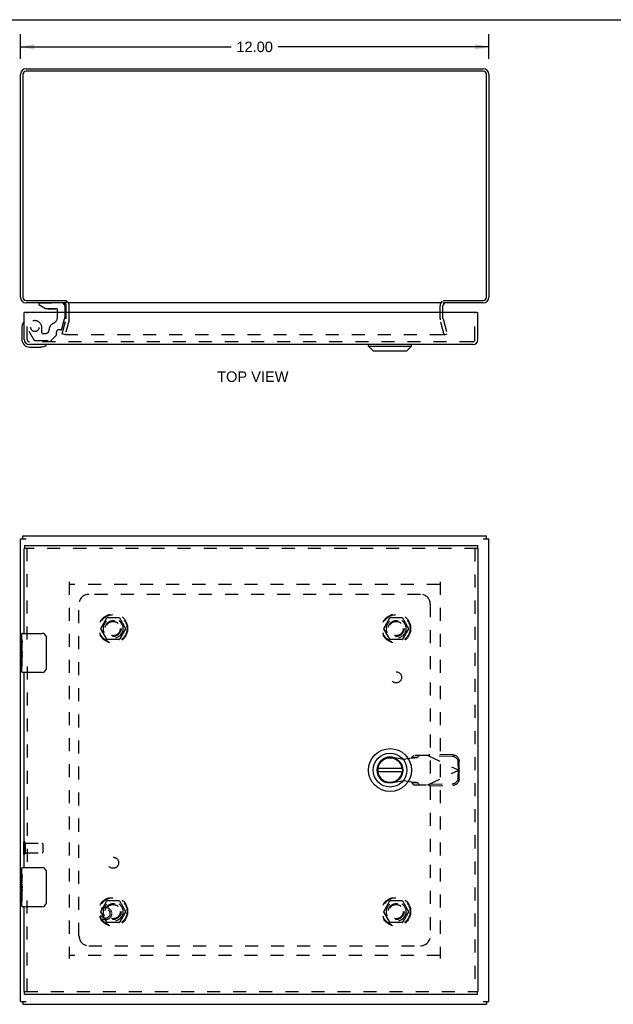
# Model space of a CAD drawing. Header units: inches. Extents: x 0 to 60.7, y 0 to 39.3.
# Tile 3 of 4: x 14.6 to 29.8, y 14.1 to 39.3. Entities that reach past the tile are written whole.
import ezdxf

# ---------------------------------------------------------------- set-up
doc = ezdxf.new("R2010")
doc.units = ezdxf.units.IN
doc.header["$LTSCALE"] = 3.339286
doc.header["$MEASUREMENT"] = 0
doc.linetypes.add('HIDDEN', pattern=[0.2, 0.1, -0.1])
doc.layers.get('0').update_dxf_attribs({"linetype": 'CONTINUOUS'})
for name, color, linetype in [('DEFAULT_2', 8, 'HIDDEN'), ('DIMENSIONS', 7, 'CONTINUOUS'), ('DOOR_ASSEMBLY', 7, 'CONTINUOUS'), ('SUBPANEL', 7, 'CONTINUOUS')]:
    doc.layers.add(name, color=color, linetype=linetype)
doc.styles.get("Standard").update_dxf_attribs({"font": 'arial.ttf'})
doc.dimstyles.new('DIMSTYLE_1', dxfattribs={"dimtxt": 0.267857, "dimasz": 0.357143, "dimexe": 0.09, "dimexo": 0.07, "dimgap": 0.0375, "dimtad": 0, "dimtih": 1, "dimtoh": 1, "dimzin": 4, "dimdsep": 46, "dimtxsty": 'Standard', "dimblk": '_FILLED', "dimblk1": '_FILLED', "dimblk2": '_FILLED', "dimcen": 0.09, "dimadec": 3, "dimazin": 1, "dimtfac": 1, "dimtdec": 3, "dimtofl": 0, "dimtmove": 0, "dimatfit": 3, "dimldrblk": '_FILLED', "dimfxl": 0, "dimtolj": 1, "dimtzin": 4, "dimarcsym": 0})

# ---------------------------------------------------------------- blocks, each defined once
blk = doc.blocks.new('_FILLED')
at = {"color": 0, "linetype": 'ByBlock'}
blk.add_solid([(0, 0), (-1, 0.2), (-1, -0.2)], dxfattribs=at)
blk = doc.blocks.new('*D1')
at = {"layer": 'DIMENSIONS', "color": 2, "linetype": 'Continuous'}
for p, q in [((14.617, 38.28), (14.617, 38.912)), ((26.617, 38.28), (26.617, 38.912)), ((14.617, 38.59), (20.015, 38.59)), ((26.617, 38.59), (21.219, 38.59))]:
    blk.add_line(p, q, dxfattribs=at)
at = {"layer": 'DIMENSIONS', "color": 2, "linetype": 'Continuous', "xscale": 0.3571428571, "yscale": 0.3571428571, "zscale": 0.3571428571, "rotation": 180}
blk.add_blockref('_FILLED', (14.617, 38.59), dxfattribs=at)
at = {"layer": 'DIMENSIONS', "color": 2, "linetype": 'Continuous', "xscale": 0.3571428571, "yscale": 0.3571428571, "zscale": 0.3571428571}
blk.add_blockref('_FILLED', (26.617, 38.59), dxfattribs=at)
at = {"layer": 'DIMENSIONS', "color": 2, "linetype": 'Continuous', "insert": (20.617, 38.724), "char_height": 0.2679, "width": 0.93601, "attachment_point": 2, "line_spacing_factor": 0.9}
blk.add_mtext('12.00', dxfattribs=at)

msp = doc.modelspace()

# ---------------------------------------------------------------- linework, layer by layer
at = {"color": 7, "linetype": 'Continuous'}
for p, q in [((0, 39.286), (60.714, 39.286)), ((15.792, 32.091), (15.792, 32.03)), ((14.68, 25.991), (14.68, 26.066)), ((26.554, 25.991), (26.554, 26.066)), ((14.68, 14.141), (14.68, 14.066)), ((26.554, 14.141), (26.554, 14.066))]:
    msp.add_line(p, q, dxfattribs=at)
at = {"color": 3, "linetype": 'Continuous'}
for p, q in [((14.617, 32.175), (14.617, 37.885)), ((14.68, 37.887), (14.68, 32.173)), ((26.474, 37.967), (14.76, 37.967)), ((14.762, 38.03), (26.472, 38.03)), ((26.554, 32.173), (26.554, 37.887)), ((26.617, 37.885), (26.617, 32.175)), ((14.76, 32.093), (15.789, 32.093)), ((15.792, 32.03), (14.762, 32.03)), ((25.415, 32.03), (15.819, 32.03)), ((26.472, 32.03), (25.442, 32.03)), ((25.445, 32.093), (26.474, 32.093)), ((15.792, 31.787), (15.792, 31.96)), ((25.442, 31.787), (25.442, 31.96)), ((14.617, 14.141), (14.617, 25.991)), ((14.617, 25.991), (14.762, 25.991)), ((14.68, 26.066), (26.554, 26.066)), ((26.472, 25.991), (26.617, 25.991)), ((26.617, 14.141), (26.617, 25.991)), ((14.617, 14.141), (14.762, 14.141)), ((26.472, 14.141), (26.617, 14.141)), ((14.68, 14.066), (26.554, 14.066))]:
    msp.add_line(p, q, dxfattribs=at)
for centre, radius, start, end in [((14.762, 37.885), 0.145, 90, 180), ((14.76, 37.887), 0.08, 90, 180), ((26.472, 37.885), 0.145, 0, 90), ((26.474, 37.887), 0.08, 0, 90), ((14.762, 32.175), 0.145, 180, 270), ((14.76, 32.173), 0.08, 180, 270), ((15.722, 31.96), 0.07, 0, 84.4573), ((25.512, 31.96), 0.07, 95.5426, 180), ((26.472, 32.175), 0.145, 270, 360), ((26.474, 32.173), 0.08, 270, 360)]:
    msp.add_arc(centre, radius, start, end, dxfattribs=at)
at = {"layer": 'DEFAULT_2', "color": 8, "linetype": 'HIDDEN'}
for p, q in [((15.792, 31.631), (15.792, 31.787)), ((15.867, 31.631), (15.867, 31.96)), ((25.367, 31.631), (25.367, 31.96)), ((25.442, 31.631), (25.442, 31.787)), ((15.687, 31.237), (15.79, 31.621)), ((15.863, 31.602), (15.76, 31.217)), ((25.474, 31.217), (25.371, 31.602)), ((25.443, 31.621), (25.546, 31.237)), ((15.76, 31.217), (15.687, 31.237)), ((25.442, 31.217), (15.791, 31.217)), ((25.474, 31.217), (25.546, 31.237)), ((15.867, 24.891), (15.867, 15.241)), ((25.365, 24.816), (15.869, 24.816)), ((25.367, 24.891), (25.367, 15.241)), ((16.674, 23.696), (16.829, 23.963)), ((17.146, 23.968), (16.837, 23.968)), ((17.155, 23.963), (17.309, 23.696)), ((23.924, 23.696), (24.079, 23.963)), ((24.396, 23.968), (24.087, 23.968)), ((24.405, 23.963), (24.559, 23.696)), ((16.829, 23.418), (16.674, 23.686)), ((17.309, 23.686), (17.155, 23.418)), ((24.079, 23.418), (23.924, 23.686)), ((24.559, 23.686), (24.405, 23.418)), ((17.146, 23.413), (16.837, 23.413)), ((24.396, 23.413), (24.087, 23.413)), ((14.692, 18.208), (14.692, 17.924)), ((14.735, 18.208), (14.735, 17.924)), ((14.735, 18.19), (15.182, 18.19)), ((15.192, 18.18), (15.192, 17.952)), ((14.735, 17.942), (15.182, 17.942)), ((16.674, 16.446), (16.829, 16.713)), ((17.146, 16.718), (16.837, 16.718)), ((17.155, 16.713), (17.309, 16.446)), ((23.924, 16.446), (24.079, 16.713)), ((24.396, 16.718), (24.087, 16.718)), ((24.405, 16.713), (24.559, 16.446)), ((16.829, 16.168), (16.674, 16.436)), ((17.309, 16.436), (17.155, 16.168)), ((24.079, 16.168), (23.924, 16.436)), ((24.559, 16.436), (24.405, 16.168)), ((17.146, 16.163), (16.837, 16.163)), ((24.396, 16.163), (24.087, 16.163)), ((25.365, 15.316), (15.869, 15.316))]:
    msp.add_line(p, q, dxfattribs=at)
for points in [[(15.772, 31.241), (15.772, 31.24), (15.771, 31.239), (15.771, 31.237), (15.771, 31.237)], [(15.771, 31.237), (15.771, 31.236), (15.772, 31.234), (15.772, 31.233), (15.772, 31.231), (15.773, 31.23), (15.773, 31.229), (15.774, 31.227), (15.775, 31.226), (15.776, 31.225), (15.777, 31.224), (15.778, 31.223), (15.779, 31.222), (15.78, 31.221), (15.781, 31.22), (15.783, 31.219), (15.784, 31.219)], [(15.791, 31.217), (15.79, 31.217), (15.788, 31.218), (15.787, 31.218), (15.785, 31.218), (15.784, 31.219)], [(25.462, 31.237), (25.462, 31.236), (25.462, 31.234), (25.462, 31.233), (25.461, 31.231), (25.461, 31.23), (25.46, 31.229), (25.46, 31.227), (25.459, 31.226), (25.458, 31.225), (25.457, 31.224), (25.456, 31.223), (25.455, 31.222), (25.454, 31.221), (25.452, 31.22), (25.451, 31.219), (25.45, 31.219), (25.448, 31.218), (25.447, 31.218), (25.445, 31.218), (25.444, 31.217), (25.442, 31.217)], [(25.462, 31.241), (25.462, 31.24), (25.462, 31.239), (25.462, 31.237), (25.462, 31.237)]]:
    msp.add_lwpolyline(points, dxfattribs=at)
for centre, radius in [((16.992, 23.691), 0.372), ((16.992, 23.691), 0.356), ((24.242, 23.691), 0.372), ((24.242, 23.691), 0.356), ((16.992, 23.691), 0.204), ((16.992, 23.691), 0.183), ((24.242, 23.691), 0.204), ((24.242, 23.691), 0.183), ((16.992, 16.441), 0.372), ((16.992, 16.441), 0.356), ((24.242, 16.441), 0.372), ((24.242, 16.441), 0.356), ((16.992, 16.441), 0.204), ((16.992, 16.441), 0.183), ((24.242, 16.441), 0.204), ((24.242, 16.441), 0.183)]:
    msp.add_circle(centre, radius, dxfattribs=at)
for centre, radius, start, end in [((15.722, 31.96), 0.145, 0, 51.2451), ((25.512, 31.96), 0.145, 128.7549, 180), ((15.752, 31.631), 0.04, 345, 360), ((15.752, 31.631), 0.115, 345, 360), ((25.482, 31.631), 0.115, 180, 195), ((25.482, 31.631), 0.04, 180, 195), ((16.837, 23.958), 0.01, 90.0113, 149.988), ((17.146, 23.958), 0.01, 30.0108, 89.9876), ((24.087, 23.958), 0.01, 90.0113, 149.988), ((24.396, 23.958), 0.01, 30.0108, 89.9876), ((16.683, 23.691), 0.01, 150.0117, 209.9873), ((17.301, 23.691), 0.01, 330.0117, 29.9873), ((23.933, 23.691), 0.01, 150.0117, 209.9873), ((24.551, 23.691), 0.01, 330.0117, 29.9873), ((16.837, 23.423), 0.01, 210.0108, 269.9876), ((17.146, 23.423), 0.01, 270.0113, 329.988), ((24.087, 23.423), 0.01, 210.0108, 269.9876), ((24.396, 23.423), 0.01, 270.0113, 329.988), ((14.713, 18.208), 0.0215, 0, 180), ((15.182, 18.18), 0.01, 0, 90), ((14.713, 17.924), 0.0215, 180, 360), ((15.182, 17.952), 0.01, 270, 360), ((16.837, 16.708), 0.01, 90.0113, 149.988), ((17.146, 16.708), 0.01, 30.0108, 89.9876), ((24.087, 16.708), 0.01, 90.0113, 149.988), ((24.396, 16.708), 0.01, 30.0108, 89.9876), ((16.683, 16.441), 0.01, 150.0117, 209.9873), ((17.301, 16.441), 0.01, 330.0117, 29.9873), ((23.933, 16.441), 0.01, 150.0117, 209.9873), ((24.551, 16.441), 0.01, 330.0117, 29.9873), ((16.837, 16.173), 0.01, 210.0108, 269.9876), ((17.146, 16.173), 0.01, 270.0113, 329.988), ((24.087, 16.173), 0.01, 210.0108, 269.9876), ((24.396, 16.173), 0.01, 270.0113, 329.988)]:
    msp.add_arc(centre, radius, start, end, dxfattribs=at)
at = {"layer": 'DOOR_ASSEMBLY', "color": 7, "linetype": 'Continuous'}
for p, q in [((15.085, 32.03), (15.085, 31.99)), ((14.74, 31.787), (14.712, 31.787)), ((15.085, 31.99), (15.256, 31.892)), ((15.256, 31.892), (15.538, 31.892)), ((15.418, 31.875), (15.35, 31.875)), ((15.418, 31.875), (15.42, 31.875)), ((15.42, 31.875), (15.422, 31.875)), ((15.49, 31.875), (15.422, 31.875)), ((15.57, 31.787), (15.57, 31.86)), ((15.754, 31.951), (15.754, 31.787)), ((26.309, 31.787), (26.337, 31.787)), ((14.698, 31.527), (14.698, 31.527)), ((14.652, 31.391), (14.652, 31.102)), ((14.852, 30.902), (15.141, 30.902)), ((15.179, 30.905), (15.141, 30.902)), ((15.27, 30.947), (15.274, 30.948)), ((15.274, 30.948), (15.275, 30.948)), ((23.535, 30.923), (23.535, 30.962)), ((23.535, 30.923), (24.637, 30.923)), ((23.653, 30.804), (23.535, 30.923)), ((23.653, 30.804), (24.519, 30.804)), ((24.519, 30.804), (24.637, 30.923)), ((24.637, 30.923), (24.637, 30.962)), ((14.712, 25.741), (14.725, 25.741)), ((14.725, 25.816), (14.725, 25.741)), ((26.324, 25.816), (26.324, 25.741)), ((26.337, 25.741), (26.324, 25.741)), ((14.652, 23.407), (14.652, 23.551)), ((14.667, 23.566), (15.177, 23.566)), ((15.277, 23.466), (15.277, 22.666)), ((14.652, 23.328), (14.652, 23.404)), ((14.661, 23.349), (14.652, 23.349)), ((14.652, 23.317), (14.652, 23.328)), ((14.652, 23.181), (14.652, 23.317)), ((14.662, 23.181), (14.662, 23.338)), ((14.652, 23.151), (14.652, 23.181)), ((14.652, 23.181), (14.662, 23.181)), ((14.655, 23.118), (14.652, 23.118)), ((14.652, 22.987), (14.661, 22.987)), ((14.652, 22.951), (14.662, 22.951)), ((14.662, 22.997), (14.662, 23.05)), ((14.662, 22.72), (14.662, 22.951)), ((14.652, 22.72), (14.652, 22.888)), ((14.652, 22.888), (14.662, 22.888)), ((14.652, 22.581), (14.652, 22.72)), ((14.652, 22.72), (14.662, 22.72)), ((15.177, 22.566), (14.667, 22.566)), ((24.399, 20.105), (23.774, 20.105)), ((23.774, 20.026), (24.399, 20.026)), ((14.652, 17.407), (14.652, 17.551)), ((14.652, 17.328), (14.652, 17.404)), ((14.667, 17.566), (15.177, 17.566)), ((15.277, 17.466), (15.277, 16.666)), ((14.661, 17.349), (14.652, 17.349)), ((14.652, 17.317), (14.652, 17.328)), ((14.652, 17.181), (14.652, 17.317)), ((14.652, 17.151), (14.652, 17.181)), ((14.652, 17.181), (14.662, 17.181)), ((14.662, 17.181), (14.662, 17.338)), ((14.652, 17.042), (14.652, 17.149)), ((14.655, 17.118), (14.652, 17.118)), ((14.652, 17.027), (14.652, 17.042)), ((14.652, 16.987), (14.661, 16.987)), ((14.652, 16.951), (14.662, 16.951)), ((14.662, 16.997), (14.662, 17.05)), ((14.662, 16.72), (14.662, 16.951)), ((14.652, 16.72), (14.652, 16.888)), ((14.652, 16.888), (14.662, 16.888)), ((14.652, 16.581), (14.652, 16.72)), ((14.652, 16.72), (14.662, 16.72)), ((15.177, 16.566), (14.667, 16.566)), ((14.712, 14.391), (14.725, 14.391)), ((14.725, 14.316), (14.725, 14.391)), ((26.337, 14.391), (26.324, 14.391)), ((26.324, 14.316), (26.324, 14.391))]:
    msp.add_line(p, q, dxfattribs=at)
at = {"layer": 'DOOR_ASSEMBLY', "color": 8, "linetype": 'HIDDEN'}
for p, q in [((15.085, 32.03), (15.676, 32.03)), ((14.787, 31.097), (14.787, 31.787)), ((15.57, 31.679), (15.57, 31.787)), ((15.754, 31.787), (15.754, 31.656)), ((26.262, 31.097), (26.262, 31.787)), ((15.681, 31.364), (15.75, 31.624)), ((14.833, 31.311), (14.964, 31.086)), ((15.164, 31.266), (15.164, 31.4)), ((15.538, 31.21), (15.538, 31.282)), ((15.65, 31.341), (15.597, 31.341)), ((26.202, 31.037), (14.847, 31.037)), ((14.998, 31.066), (15.384, 31.066)), ((15.18, 31.251), (15.263, 31.251)), ((15.533, 31.198), (15.412, 31.077)), ((26.324, 25.741), (14.725, 25.741)), ((14.787, 23.411), (14.787, 25.741)), ((26.262, 25.741), (26.262, 14.391)), ((14.787, 22.721), (14.787, 17.411)), ((24.683, 20.439), (24.641, 20.393)), ((25.057, 20.439), (24.683, 20.439)), ((24.796, 20.393), (24.838, 20.439)), ((25.057, 20.439), (25.844, 20.065)), ((25.085, 20.426), (25.105, 20.468)), ((25.695, 20.458), (25.105, 20.468)), ((24.146, 20.395), (24.441, 20.341)), ((24.441, 20.341), (24.637, 20.379)), ((24.641, 20.393), (24.796, 20.393)), ((25.675, 20.416), (25.085, 20.426)), ((25.838, 20.068), (25.834, 20.261)), ((25.857, 20.11), (25.854, 20.303)), ((25.057, 19.691), (25.844, 20.065)), ((25.834, 19.869), (25.838, 20.062)), ((25.857, 20.11), (25.838, 20.068)), ((25.838, 20.062), (25.857, 20.021)), ((25.849, 20.08), (25.844, 20.065)), ((25.854, 19.828), (25.857, 20.021)), ((24.441, 19.79), (24.146, 19.736)), ((24.637, 19.752), (24.441, 19.79)), ((24.796, 19.737), (24.641, 19.737)), ((24.641, 19.737), (24.683, 19.691)), ((24.683, 19.691), (25.057, 19.691)), ((24.838, 19.691), (24.796, 19.737)), ((25.085, 19.705), (25.675, 19.715)), ((25.105, 19.663), (25.085, 19.705)), ((25.105, 19.663), (25.695, 19.673)), ((14.787, 14.391), (14.787, 16.721)), ((14.725, 14.391), (26.324, 14.391))]:
    msp.add_line(p, q, dxfattribs=at)
at = {"layer": 'DOOR_ASSEMBLY', "color": 3, "linetype": 'Continuous'}
for p, q in [((14.712, 31.097), (14.712, 31.787)), ((26.309, 31.787), (14.74, 31.787)), ((26.337, 31.097), (26.337, 31.787)), ((26.202, 30.962), (14.847, 30.962)), ((14.712, 23.566), (14.712, 25.741)), ((14.725, 25.816), (26.324, 25.816)), ((26.337, 25.741), (26.337, 14.391)), ((14.712, 17.566), (14.712, 22.566)), ((14.712, 14.391), (14.712, 16.566)), ((26.324, 14.316), (14.725, 14.316))]:
    msp.add_line(p, q, dxfattribs=at)
at = {"layer": 'DOOR_ASSEMBLY', "color": 7, "linetype": 'Continuous'}
for points in [[(14.698, 31.527), (14.698, 31.525), (14.698, 31.524), (14.697, 31.52)], [(15.275, 30.948), (15.276, 30.948), (15.277, 30.949)], [(15.27, 23.502), (15.272, 23.496), (15.274, 23.491), (15.275, 23.485), (15.276, 23.479), (15.276, 23.472), (15.277, 23.466)], [(14.652, 23.407), (14.652, 23.404), (14.652, 23.399), (14.653, 23.394), (14.654, 23.388), (14.656, 23.381), (14.657, 23.373), (14.659, 23.365), (14.66, 23.356), (14.661, 23.347), (14.662, 23.338)], [(14.652, 23.151), (14.652, 23.144), (14.653, 23.136), (14.653, 23.128), (14.654, 23.119), (14.656, 23.11), (14.657, 23.101), (14.658, 23.092), (14.659, 23.083), (14.66, 23.075), (14.661, 23.066), (14.661, 23.058), (14.662, 23.05)], [(14.652, 22.888), (14.652, 23.012), (14.652, 23.015), (14.652, 23.149)], [(14.662, 22.997), (14.661, 22.991), (14.661, 22.985), (14.66, 22.979), (14.66, 22.973), (14.659, 22.967), (14.659, 22.962)], [(15.277, 22.666), (15.276, 22.66), (15.276, 22.653), (15.275, 22.647), (15.274, 22.641), (15.272, 22.635), (15.27, 22.63)], [(14.652, 17.407), (14.652, 17.404), (14.652, 17.399), (14.653, 17.394), (14.654, 17.388), (14.656, 17.381), (14.657, 17.373), (14.659, 17.365), (14.66, 17.356), (14.661, 17.347), (14.662, 17.338)], [(15.27, 17.502), (15.272, 17.496), (15.274, 17.491), (15.275, 17.485), (15.276, 17.479), (15.276, 17.472), (15.277, 17.466)], [(14.652, 17.151), (14.652, 17.144), (14.653, 17.136), (14.653, 17.128), (14.654, 17.119), (14.656, 17.11), (14.657, 17.101), (14.658, 17.092), (14.659, 17.083), (14.66, 17.075), (14.661, 17.066), (14.661, 17.058), (14.662, 17.05)], [(14.652, 16.888), (14.652, 17.012), (14.652, 17.015), (14.652, 17.027)], [(14.662, 16.997), (14.661, 16.991), (14.661, 16.985), (14.66, 16.979), (14.66, 16.973), (14.659, 16.967), (14.659, 16.962)], [(15.277, 16.666), (15.276, 16.66), (15.276, 16.653), (15.275, 16.647), (15.274, 16.641), (15.272, 16.635), (15.27, 16.63)]]:
    msp.add_lwpolyline(points, dxfattribs=at)
at = {"layer": 'DOOR_ASSEMBLY', "color": 8, "linetype": 'HIDDEN'}
for points in [[(25.057, 20.439), (25.065, 20.444), (25.073, 20.449), (25.081, 20.454), (25.089, 20.458), (25.097, 20.463), (25.105, 20.468)], [(25.695, 20.458), (25.711, 20.457), (25.726, 20.454), (25.741, 20.45), (25.755, 20.445), (25.769, 20.438), (25.782, 20.43), (25.795, 20.421), (25.806, 20.411), (25.817, 20.4), (25.826, 20.388), (25.834, 20.375), (25.841, 20.361), (25.847, 20.347), (25.851, 20.333), (25.853, 20.318), (25.854, 20.303)], [(24.637, 20.379), (24.653, 20.38), (24.669, 20.381), (24.685, 20.382), (24.7, 20.383), (24.715, 20.384), (24.728, 20.385), (24.741, 20.386), (24.753, 20.387), (24.764, 20.388), (24.773, 20.389), (24.781, 20.39), (24.788, 20.391), (24.793, 20.392), (24.796, 20.393)], [(24.641, 20.393), (24.641, 20.391), (24.641, 20.389), (24.64, 20.386), (24.639, 20.384), (24.638, 20.381), (24.637, 20.379)], [(25.834, 20.261), (25.833, 20.276), (25.831, 20.291), (25.827, 20.306), (25.821, 20.32), (25.815, 20.333), (25.806, 20.346), (25.797, 20.358), (25.787, 20.37), (25.775, 20.38), (25.763, 20.389), (25.749, 20.397), (25.735, 20.403), (25.721, 20.409), (25.706, 20.412), (25.691, 20.415), (25.675, 20.416)], [(25.844, 20.065), (25.849, 20.05), (25.851, 20.043), (25.853, 20.035), (25.855, 20.028), (25.857, 20.021)], [(25.857, 20.11), (25.855, 20.103), (25.853, 20.095), (25.851, 20.088), (25.849, 20.08)], [(24.796, 19.737), (24.793, 19.738), (24.788, 19.74), (24.781, 19.741), (24.773, 19.742), (24.764, 19.743), (24.753, 19.744), (24.741, 19.745), (24.728, 19.746), (24.715, 19.747), (24.7, 19.748), (24.685, 19.749), (24.669, 19.75), (24.653, 19.751), (24.637, 19.752)], [(24.637, 19.752), (24.638, 19.75), (24.639, 19.747), (24.64, 19.745), (24.641, 19.742), (24.641, 19.74), (24.641, 19.737)], [(25.105, 19.663), (25.097, 19.668), (25.089, 19.672), (25.081, 19.677), (25.073, 19.682), (25.065, 19.687), (25.057, 19.691)], [(25.675, 19.715), (25.691, 19.716), (25.706, 19.718), (25.721, 19.722), (25.735, 19.728), (25.749, 19.734), (25.763, 19.742), (25.775, 19.751), (25.787, 19.761), (25.797, 19.772), (25.806, 19.785), (25.815, 19.798), (25.821, 19.811), (25.827, 19.825), (25.831, 19.84), (25.833, 19.854), (25.834, 19.869)], [(25.854, 19.828), (25.853, 19.813), (25.851, 19.798), (25.847, 19.784), (25.841, 19.769), (25.834, 19.756), (25.826, 19.743), (25.817, 19.731), (25.806, 19.72), (25.795, 19.71), (25.782, 19.7), (25.769, 19.693), (25.755, 19.686), (25.741, 19.681), (25.726, 19.677), (25.711, 19.674), (25.695, 19.673)]]:
    msp.add_lwpolyline(points, dxfattribs=at)
for centre, radius in [((14.987, 31.4), 0.102), ((16.787, 16.391), 0.164), ((16.787, 16.391), 0.124)]:
    msp.add_circle(centre, radius, dxfattribs=at)
at = {"layer": 'DOOR_ASSEMBLY', "color": 7, "linetype": 'Continuous'}
for radius in [0.551, 0.433, 0.329, 0.317]:
    msp.add_circle((24.086, 20.065), radius, dxfattribs=at)
for centre, radius, start, end in [((15.676, 31.951), 0.0787, 0, 90), ((15.35, 31.965), 0.09, 234.5318, 270), ((15.49, 31.965), 0.09, 270, 305.2253), ((15.538, 31.86), 0.0317, 0, 90), ((14.7, 31.512), 0.015, 96.3796, 149.1101), ((14.697, 31.512), 0.015, 0, 83.6204), ((14.902, 31.391), 0.25, 149.1101, 180), ((14.852, 31.102), 0.2, 180, 270), ((15.141, 31.152), 0.25, 270, 300.8899), ((15.262, 30.947), 0.015, 6.3796, 90), ((15.262, 30.95), 0.015, 300.8899, 353.6204), ((14.667, 23.551), 0.015, 90, 180), ((15.177, 23.466), 0.1, 21.1999, 90), ((14.667, 22.581), 0.015, 180, 270), ((15.177, 22.666), 0.1, 270, 338.8001), ((24.086, 20.065), 0.315, 10.0787, 349.9213), ((14.667, 17.551), 0.015, 90, 180), ((15.177, 17.466), 0.1, 21.1999, 90), ((14.667, 16.581), 0.015, 180, 270), ((15.177, 16.666), 0.1, 270, 338.8001)]:
    msp.add_arc(centre, radius, start, end, dxfattribs=at)
at = {"layer": 'DOOR_ASSEMBLY', "color": 8, "linetype": 'HIDDEN'}
for centre, radius, start, end in [((14.987, 31.4), 0.177, 0, 210), ((15.382, 31.679), 0.188, 294.7322, 360), ((15.629, 31.656), 0.125, 345, 360), ((15.263, 31.341), 0.09, 270, 360), ((15.538, 31.341), 0.185, 114.7322, 180), ((15.597, 31.282), 0.0591, 90, 180), ((15.65, 31.372), 0.0312, 270, 345), ((14.847, 31.097), 0.06, 180, 270), ((14.998, 31.106), 0.04, 210, 270), ((15.18, 31.266), 0.0156, 180, 270), ((15.384, 31.106), 0.04, 270, 315), ((15.522, 31.21), 0.0156, 315, 360), ((26.202, 31.097), 0.06, 270, 360), ((24.086, 20.065), 0.335, 79.673, 280.327)]:
    msp.add_arc(centre, radius, start, end, dxfattribs=at)
at = {"layer": 'DOOR_ASSEMBLY', "color": 3, "linetype": 'Continuous'}
for centre, start, end in [((14.847, 31.097), 180, 270), ((26.202, 31.097), 270, 360)]:
    msp.add_arc(centre, 0.135, start, end, dxfattribs=at)
at = {"layer": 'DOOR_ASSEMBLY', "color": 7, "linetype": 'Continuous'}
for centre in [(14.852, 22.984), (14.852, 16.984)]:
    msp.add_ellipse(centre, major_axis=(0.2, 0), ratio=0.432808, start_param=3.141593, end_param=3.403409, dxfattribs=at)
at = {"layer": 'SUBPANEL', "color": 8, "linetype": 'HIDDEN'}
for p, q in [((24.867, 24.566), (16.367, 24.566)), ((16.117, 15.816), (16.117, 24.316)), ((25.117, 24.316), (25.117, 15.816)), ((16.367, 15.566), (24.867, 15.566))]:
    msp.add_line(p, q, dxfattribs=at)
for centre, radius in [((16.992, 23.691), 0.25), ((24.242, 23.691), 0.25), ((24.242, 22.441), 0.141), ((16.992, 17.691), 0.141), ((16.992, 16.441), 0.25), ((24.242, 16.441), 0.25)]:
    msp.add_circle(centre, radius, dxfattribs=at)
for centre, start, end in [((16.367, 24.316), 90, 180), ((24.867, 24.316), 0, 90), ((16.367, 15.816), 180, 270), ((24.867, 15.816), 270, 360)]:
    msp.add_arc(centre, 0.25, start, end, dxfattribs=at)

# ---------------------------------------------------------------- texts
at = {"layer": 'DIMENSIONS', "color": 2, "linetype": 'Continuous', "insert": (20.57, 30.276), "char_height": 0.2679, "width": 1.82521, "attachment_point": 2, "line_spacing_factor": 0.9}
msp.add_mtext('TOP VIEW', dxfattribs=at)

# ---------------------------------------------------------------- dimensions: what is measured, and where the dimension line sits
at = {"layer": 'DIMENSIONS', "color": 2, "linetype": 'Continuous'}
dim = msp.add_linear_dim(base=(26.617, 38.59), p1=(14.617, 38.982), p2=(26.617, 38.982), dimstyle='DIMSTYLE_1', dxfattribs=at)
dim.commit()
dim.dimension.update_dxf_attribs({"geometry": '*D1', "text_midpoint": (20.628, 38.589), "dimtype": 160})

doc.saveas('drawing.dxf')
